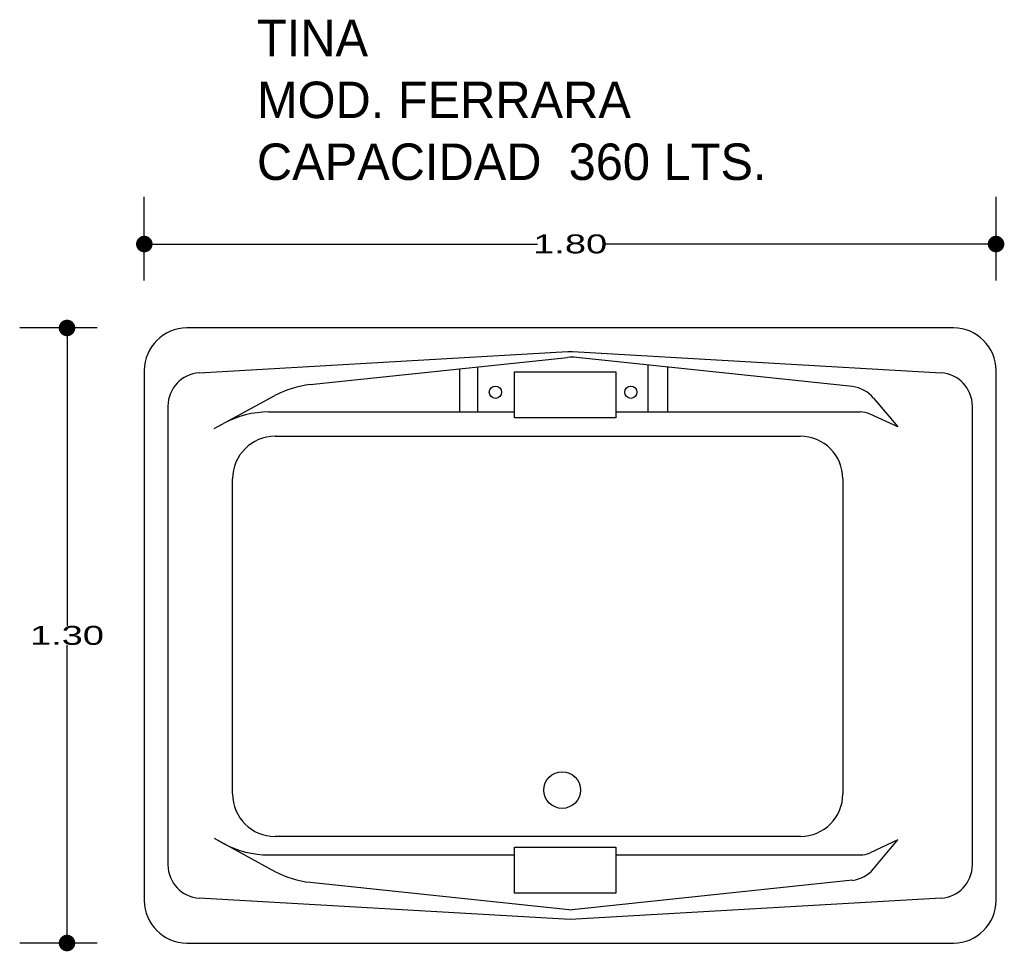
# Model space of a CAD drawing. Header units: millimetres. Extents: x 174.72 to 176.81, y 142.38 to 144.35.
import ezdxf

# ---------------------------------------------------------------- set-up
doc = ezdxf.new("R2010")
doc.units = ezdxf.units.MM
doc.layers.add('cotas', color=3, linetype='Continuous')
doc.layers.add('limies2', color=2, linetype='Continuous')
doc.styles.add('77', font='txt')
doc.styles.add('style1', font='ABALC.TTF', dxfattribs={"width": 1.5})
doc.dimstyles.new('cotas1', dxfattribs={"dimtxt": 0.04, "dimasz": 0.035, "dimexe": 0.1, "dimexo": 0.1, "dimgap": 0, "dimtad": 0, "dimtih": 1, "dimtoh": 1, "dimzin": 1, "dimdsep": 46, "dimtxsty": 'style1', "dimblk": 'DOT', "dimcen": 0.2, "dimadec": 0, "dimazin": 0, "dimtm": 1e-09, "dimtfac": 1, "dimtix": 1, "dimtmove": 0, "dimatfit": 3, "dimfxl": 0, "dimarcsym": 0})

# ---------------------------------------------------------------- blocks, each defined once
blk = doc.blocks.new('_Dot')
at = {"layer": 'limies2', "color": 0, "lineweight": -2}
blk.add_line((-0.5, 0), (-1, 0), dxfattribs=at)
at = {"layer": 'limies2', "color": 0, "const_width": 0.5}
blk.add_lwpolyline([(-0.25, 0, 1), (0.25, 0, 1)], format="xyb", close=True, dxfattribs=at)
blk = doc.blocks.new('*D2')
at = {"layer": 'cotas', "color": 0, "lineweight": -2}
for p, q in [((174.8878, 143.6972), (174.7244, 143.6972)), ((174.8244, 143.6622), (174.8244, 143.0675)), ((174.8244, 142.4322), (174.8244, 143.0269)), ((174.8878, 142.3972), (174.7244, 142.3972))]:
    blk.add_line(p, q, dxfattribs=at)
at = {"layer": 'Defpoints', "color": 0}
for p in [(174.8244, 143.6972), (174.9878, 143.6972), (174.9878, 142.3972)]:
    blk.add_point(p, dxfattribs=at)
at = {"layer": 'cotas', "color": 0, "lineweight": -2, "xscale": 0.035, "yscale": 0.035, "zscale": 0.035}
for p, rotation in [((174.8244, 143.6972), 90), ((174.8244, 142.3972), 270)]:
    blk.add_blockref('_Dot', p, dxfattribs=dict(at, rotation=rotation))
at = {"layer": 'cotas', "color": 0, "insert": (174.8244, 143.0472), "char_height": 0.04, "attachment_point": 5, "style": 'style1'}
blk.add_mtext('1.30', dxfattribs=at)
blk = doc.blocks.new('*D1')
at = {"layer": 'cotas', "color": 0, "lineweight": -2}
for p, q in [((174.9878, 143.7972), (174.9878, 143.9746)), ((176.7878, 143.7972), (176.7878, 143.9746)), ((175.0228, 143.8746), (175.8186, 143.8746)), ((176.7528, 143.8746), (175.957, 143.8746))]:
    blk.add_line(p, q, dxfattribs=at)
at = {"layer": 'Defpoints', "color": 0}
for p in [(174.9878, 143.8746), (174.9878, 143.6972), (176.7878, 143.6972)]:
    blk.add_point(p, dxfattribs=at)
at = {"layer": 'cotas', "color": 0, "lineweight": -2, "xscale": 0.035, "yscale": 0.035, "zscale": 0.035, "rotation": 180}
blk.add_blockref('_Dot', (174.9878, 143.8746), dxfattribs=at)
at = {"layer": 'cotas', "color": 0, "lineweight": -2, "xscale": 0.035, "yscale": 0.035, "zscale": 0.035}
blk.add_blockref('_Dot', (176.7878, 143.8746), dxfattribs=at)
at = {"layer": 'cotas', "color": 0, "insert": (175.8878, 143.8746), "char_height": 0.04, "attachment_point": 5, "style": 'style1'}
blk.add_mtext('1.80', dxfattribs=at)

msp = doc.modelspace()

# ---------------------------------------------------------------- linework, layer by layer
at = {"layer": 'limies2'}
for p, q in [((176.6978, 143.6972), (175.0778, 143.6972)), ((175.8826, 143.6469), (175.1038, 143.602)), ((176.6718, 143.602), (175.893, 143.6469)), ((175.3385, 143.5775, 14), (175.8823, 143.6349, 14)), ((176.4845, 143.5733, 14), (175.9011, 143.6349, 14)), ((174.9878, 143.6072), (174.9878, 142.4872)), ((175.6536, 143.6108, 14), (175.6536, 143.5196, 14)), ((175.6917, 143.6148, 14), (175.6917, 143.5196, 14)), ((176.0519, 143.619, 14), (176.0519, 143.5196, 14)), ((176.0934, 143.6146, 14), (176.0934, 143.5196, 14)), ((176.7878, 142.4872), (176.7878, 143.6072)), ((175.1355, 143.4845, 14), (175.2639, 143.5543, 14)), ((176.5292, 143.5489, 14), (176.5538, 143.5196, 14)), ((175.0378, 143.5322), (175.0378, 142.5622)), ((176.7378, 142.5622), (176.7378, 143.5322)), ((175.251, 143.5196, 14), (175.7702, 143.5196, 14)), ((175.984, 143.5196, 14), (176.5006, 143.5196, 14)), ((176.5805, 143.4879, 14), (176.5216, 143.515, 14)), ((176.5538, 143.5196, 14), (176.5805, 143.4879, 14)), ((175.1355, 143.4845, 14), (175.1554, 143.4953, 14)), ((175.2644, 143.4684, 14), (176.3382, 143.4684, 14)), ((176.3382, 143.4684, 14), (176.3741, 143.4684, 14)), ((175.1744, 142.7123, 14), (175.1744, 143.3784, 14)), ((176.4641, 143.3784, 14), (176.4641, 142.7124, 14)), ((175.1355, 142.6185, 14), (175.1554, 142.6077, 14)), ((175.1355, 142.6185, 14), (175.2639, 142.5487, 14)), ((176.3382, 142.6223, 14), (175.2644, 142.6223, 14)), ((176.3744, 142.6224, 14), (176.3382, 142.6223, 14)), ((176.5805, 142.6151, 14), (176.5216, 142.588, 14)), ((176.5538, 142.5834, 14), (176.5805, 142.6151, 14)), ((175.251, 142.5834, 14), (175.7702, 142.5834, 14)), ((175.984, 142.5834, 14), (176.5006, 142.5834, 14)), ((176.5292, 142.5541, 14), (176.5538, 142.5834, 14)), ((175.3385, 142.5255, 14), (175.8917, 142.4671, 14)), ((176.4845, 142.5297, 14), (175.8917, 142.4671, 14)), ((175.8878, 142.4472), (175.1038, 142.4923)), ((176.6718, 142.4923), (175.8878, 142.4472)), ((175.0778, 142.3972), (176.6978, 142.3972))]:
    msp.add_line(p, q, dxfattribs=at)
for points in [[(175.984, 143.507), (175.7702, 143.507), (175.7702, 143.6045), (175.984, 143.6045)], [(175.984, 142.5027), (175.7702, 142.5027), (175.7702, 142.6001), (175.984, 142.6001)]]:
    msp.add_lwpolyline(points, close=True, dxfattribs=at)
for centre, radius in [((175.7299, 143.5614), 0.013), ((176.016, 143.5614), 0.013), ((175.8709, 142.7205), 0.0388)]:
    msp.add_circle(centre, radius, dxfattribs=at)
for centre, radius, start, end in [((175.0778, 143.6072), 0.09, 90, 180), ((176.6978, 143.6072), 0.09, 0, 90), ((175.8878, 143.557), 0.09, 86.7053, 93.2947), ((175.8917, 143.5454, 14), 0.09, 83.9781, 96.0219), ((175.1078, 143.5322), 0.07, 93.2947, 180), ((176.6678, 143.5322), 0.07, 0, 86.7053), ((175.3595, 143.3786, 14), 0.2, 96.0219, 118.5417), ((176.4756, 143.5039, 14), 0.07, 40.0373, 82.668), ((175.251, 143.3196, 14), 0.2, 90, 118.5417), ((176.5006, 143.4696, 14), 0.05, 65.2743, 90), ((175.2644, 143.3784, 14), 0.09, 90, 180), ((176.3741, 143.3784, 14), 0.09, 0, 90), ((175.2644, 142.7123, 14), 0.09, 180, 270), ((176.3741, 142.7124, 14), 0.09, 270.1356, 0), ((175.251, 142.7834, 14), 0.2, 241.4583, 270), ((176.5006, 142.6334, 14), 0.05, 270, 294.7257), ((175.1078, 142.5622), 0.07, 180, 266.7053), ((175.3595, 142.7244, 14), 0.2, 241.4583, 263.9781), ((176.4756, 142.5991, 14), 0.07, 277.332, 319.9627), ((176.6678, 142.5622), 0.07, 273.2947, 0), ((175.0778, 142.4872), 0.09, 180, 270), ((176.6978, 142.4872), 0.09, 270, 360)]:
    msp.add_arc(centre, radius, start, end, dxfattribs=at)

# ---------------------------------------------------------------- texts
at = {"layer": 'limies2', "style": '77'}
for s, height, p in [('TINA', 0.07708, (175.2258, 144.2717)), ('MOD. FERRARA', 0.077085, (175.2258, 144.1408)), ('CAPACIDAD  360 LTS.', 0.077085, (175.2258, 144.01))]:
    msp.add_text(s, height=height, dxfattribs=at).set_placement(p)

# ---------------------------------------------------------------- dimensions: what is measured, and where the dimension line sits
at = {"layer": 'cotas'}
dim = msp.add_linear_dim(base=(174.9878, 143.8746), p1=(176.7878, 143.6972), p2=(174.9878, 143.6972), dimstyle='cotas1', dxfattribs=at)
dim.commit()
dim.dimension.update_dxf_attribs({"geometry": '*D1', "text_midpoint": (175.8878, 143.8746)})
dim = msp.add_linear_dim(base=(174.8244, 143.6972), p1=(174.9878, 142.3972), p2=(174.9878, 143.6972), angle=90, dimstyle='cotas1', dxfattribs=at)
dim.commit()
dim.dimension.update_dxf_attribs({"geometry": '*D2', "text_midpoint": (174.8244, 143.0472)})

doc.saveas('drawing.dxf')
